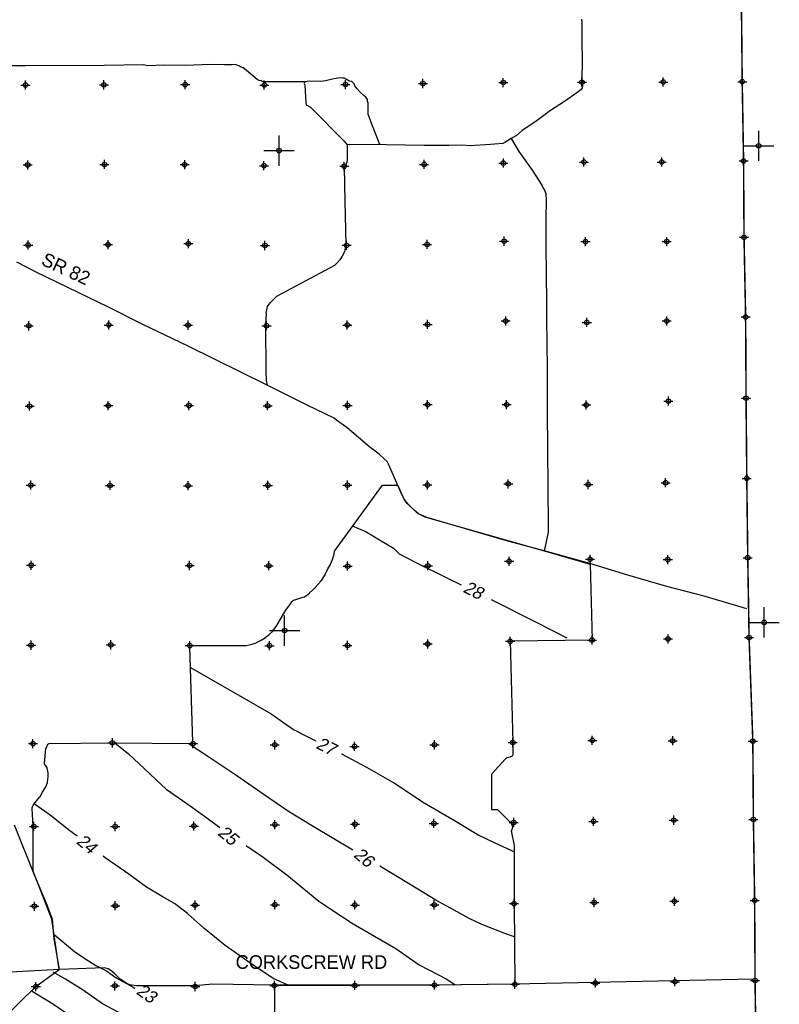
# Model space of a CAD drawing. Extents: x 97655 to 435575, y 690285 to 915232.
# Tile 11 of 15: x 267165 to 317435, y 768439 to 833602. Entities that reach past the tile are written whole.
import ezdxf

# ---------------------------------------------------------------- set-up
doc = ezdxf.new("R2010")
doc.units = 0
doc.header["$LTSCALE"] = 2000
doc.header["$PDMODE"] = 34
doc.header["$PDSIZE"] = 300
doc.linetypes.add('PHANTOM', pattern=[0])
doc.layers.get('0').update_dxf_attribs({"linetype": 'CONTINUOUS'})
for name, color, linetype in [('COUNTY', 15, 'PHANTOM'), ('GWCONTOURS', 11, 'CONTINUOUS'), ('MAJROADS', 9, 'CONTINUOUS'), ('SEC', 2, 'CONTINUOUS'), ('TEXT', 7, 'CONTINUOUS'), ('TSHIPS', 7, 'CONTINUOUS')]:
    doc.layers.add(name, color=color, linetype=linetype)

# ---------------------------------------------------------------- blocks, each defined once
blk = doc.blocks.new('TICK')
at = {"color": 0}
for points in [[(500, 0), (500, 1000)], [(0, 500), (1000, 500)]]:
    blk.add_lwpolyline(points, dxfattribs=at)
blk.add_point((500, 500), dxfattribs=at)

msp = doc.modelspace()

# ---------------------------------------------------------------- linework, layer by layer
at = {"layer": 'COUNTY', "color": 0, "const_width": 100}
msp.add_lwpolyline([(314814, 863285), (314844, 861312), (314838, 859025), (314798, 856034), (314832, 854720), (314858, 853404), (314909, 845443), (314914, 840357), (314926, 834835), (314981, 829498), (315070, 824253), (315101, 819200), (315207, 813930), (315236, 808550), (315283, 803247), (315347, 797993), (315435, 792714), (315683, 785859), (315722, 780672), (315802, 775318), (315832, 770014), (315904, 764685)], dxfattribs=at)
at = {"layer": 'GWCONTOURS', "color": 0}
for points in [[(265944, 767363), (268231, 769610), (269774, 770749), (269293, 774084), (268057, 777252, -0.094051), (268050, 777289), (268059, 780210, 0.014438), (268059, 780216), (267994, 781405, -0.088793), (267998, 781439), (268037, 781567, -0.072174), (268050, 781593), (268176, 781782, -0.028328), (268183, 781792), (268503, 782171, 0.049092), (268514, 782187), (268675, 782479, -0.010471), (268677, 782483), (268879, 782814, 0.038929), (268886, 782828), (269004, 783113, 0.065309), (269010, 783138), (269057, 783492, 0.041813), (269057, 783509), (269049, 783739, 0.036786), (269047, 783754), (268984, 784094, 0.11844), (268965, 784137), (268873, 784257, 0.021185), (268867, 784263), (268834, 784299, -0.211079), (268808, 784376), (268899, 785364, -0.095661), (268910, 785400), (269036, 785647, -0.278649), (269124, 785701), (273295, 785745, -0.005164), (273297, 785745), (278528, 785692, 0.426616), (278629, 785795), (278428, 792074, -0.423818), (278528, 792177), (282121, 792175, 0.054938), (282143, 792177), (282543, 792266, 0.035953), (282557, 792270), (282817, 792369, 0.029165), (282828, 792374), (283145, 792539, 0.023499), (283153, 792543), (283400, 792703, 0.020297), (283407, 792708), (283642, 792888, 0.024306), (283650, 792895), (283935, 793161, 0.050602), (283948, 793176), (284127, 793429, 0.020803), (284132, 793436), (284776, 794526, -0.026256), (284782, 794534), (285089, 794949, 0.008995), (285092, 794952), (285171, 795067, -0.046383), (285183, 795082), (285264, 795162, -0.115523), (285303, 795186), (285433, 795230, -0.002484), (285434, 795230), (285842, 795362, -0.012231), (285847, 795363), (285993, 795403, 0.082665), (286023, 795417), (286130, 795489, 0.027301), (286139, 795495), (286359, 795682, 0.013704), (286363, 795685), (286733, 796035, 0.029444), (286741, 796044), (286912, 796249, -0.010665), (286915, 796252), (287119, 796476, 0.037733), (287128, 796488), (287380, 796866, 0.041496), (287388, 796881), (287556, 797255, -0.025914), (287560, 797264), (287728, 797555, 0.03064), (287734, 797566), (287864, 797871, 0.025952), (287867, 797881), (287945, 798132, 0.033778), (287948, 798145), (287989, 798393, -0.116644), (288007, 798436), (291171, 802793, 0.097094)], [(291171, 802793), (292115, 802793, -0.297906), (292207, 802733), (292452, 802172, 0.017862), (292455, 802166), (292612, 801866, 0.031453), (292618, 801856), (292707, 801729, 0.026238), (292713, 801721), (292953, 801444, 0.031868), (292962, 801435), (293402, 801042, 0.011918), (293405, 801039), (293562, 800912, 0.059366), (293582, 800899), (294030, 800686, 0.041578), (294045, 800680), (301868, 798446, -0.000826), (301869, 798446), (304911, 797566, -0.327155)]]:
    msp.add_lwpolyline(points, format="xyb", dxfattribs=at)
for points in [[(296411, 796185), (295414, 796668), (293452, 797629), (292311, 798239), (291949, 798576), (290969, 799163), (290025, 799741), (289196, 800073)], [(304911, 797566), (305045, 792544), (299624, 792464), (299797, 785761), (299800, 784955), (299749, 784852), (299605, 784790), (299430, 784749), (299317, 784687), (298382, 783680), (298382, 781330), (298782, 781330), (299697, 780421), (299759, 780246), (299769, 780133), (299739, 779989), (299697, 779927), (299882, 778953), (299882, 775103), (299937, 769765), (294616, 769710), (289346, 769689), (284017, 769684), (284039, 764389)], [(303402, 792667), (301287, 793757), (298394, 795216)], [(278471, 790739), (280842, 789353), (283810, 787657), (285284, 786625), (286111, 786218), (286773, 785884)], [(273469, 785743), (274368, 785016), (276860, 782670), (278454, 781574), (279550, 780788), (280403, 780149)], [(289219, 778647), (286594, 780211), (284963, 781195), (283419, 782248), (281533, 783561), (279687, 784796), (278306, 785694)], [(288466, 785008), (290111, 784126), (291973, 783074), (293923, 781782), (295819, 780667), (297540, 779625), (298599, 779115), (299665, 778633), (299882, 778529)], [(270962, 779558), (270397, 779985), (269260, 780884), (268127, 781710)], [(282153, 778954), (283267, 778171), (284845, 777018), (286958, 775257), (287825, 774686), (289237, 773769), (292050, 772132), (293594, 771057), (295423, 770112), (295993, 769725)], [(284878, 769725), (283980, 770134), (282680, 770993), (280752, 772335), (279357, 773471), (278277, 774440), (277412, 775109), (276586, 775580), (275564, 776195), (274377, 777060), (272819, 778142), (272689, 778242)], [(299904, 772906), (299279, 773133), (297700, 773742), (296901, 774114), (296124, 774549), (294709, 775325), (293017, 776367), (291002, 777578)], [(269440, 773063), (270800, 771925), (271485, 771470), (272205, 771008), (272912, 770644), (273555, 770183), (274683, 769580), (274790, 769505)], [(275286, 766971), (274353, 767347), (273684, 767915), (272647, 768467), (271369, 769368), (270201, 770098), (269375, 770570)], [(267980, 769320), (269393, 768444), (270895, 767420), (272135, 766752), (273367, 766098), (274417, 765504), (275755, 764860)]]:
    msp.add_lwpolyline(points, dxfattribs=at)
at = {"layer": 'MAJROADS', "color": 0}
for points in [[(304334, 833636), (304358, 833477), (304373, 832169), (304389, 830879), (304372, 829689), (304404, 829488), (304402, 829228), (304392, 829102), (304324, 828986), (304038, 828762), (303213, 828198), (302303, 827601), (301317, 826871), (300416, 826258), (300045, 825934), (299692, 825736), (299271, 825471), (299136, 825404), (298323, 825352), (296973, 825245), (296421, 825307), (295574, 825272), (293932, 825284), (291419, 825311), (291000, 825348), (290474, 826692), (290219, 827339), (290216, 828110), (290192, 828202), (290176, 828328), (290076, 828480), (289968, 828556), (289668, 828818), (289494, 829029), (289411, 829147), (289345, 829231), (289304, 829349), (289146, 829509), (288961, 829544), (288811, 829637), (288661, 829722), (288519, 829740), (288301, 829750), (288108, 829718), (287856, 829661), (287395, 829547), (287084, 829516), (286330, 829530), (286045, 829482), (283816, 829482), (283355, 829485), (283222, 829511), (283146, 829554), (283004, 829580), (282871, 829648), (282429, 830020), (282046, 830349), (281946, 830417), (281779, 830477), (281704, 830528), (281487, 830605), (281361, 830631), (281252, 830623), (280716, 830619), (279786, 830634), (278118, 830571), (276719, 830582), (275646, 830556), (275454, 830583), (275337, 830609), (272764, 830561), (267544, 830541), (266295, 830559)], [(286045, 829482), (285991, 829377), (286032, 829267), (286091, 828111), (286115, 827960), (286415, 827823), (288636, 825553), (288843, 825317), (288840, 824839), (288836, 824403), (288809, 824144), (288724, 823960), (288631, 823852), (288681, 821589), (288752, 818740), (288656, 818246), (288511, 817954), (288342, 817704), (288181, 817512), (287995, 817329), (284156, 815278)], [(299692, 825736), (300194, 824871), (301073, 823641), (301710, 822647), (301801, 822462), (301925, 822285), (301974, 822067), (302004, 821631), (301987, 820475), (301984, 818950), (301999, 816503), (302023, 815146), (302037, 813796), (302072, 810545), (302062, 808165), (302103, 804713), (302108, 803079), (302132, 799694), (301967, 798857), (301869, 798446)], [(291000, 825348), (288843, 825317)], [(315288, 794609), (312463, 795443), (309987, 796098), (307404, 796838), (304904, 797602), (301869, 798446), (299469, 799092), (294109, 800648), (293567, 800904), (293275, 801149), (293042, 801352), (292817, 801580), (292602, 801875), (292453, 802169), (291572, 804186), (291489, 804363), (291281, 804549), (290965, 804853), (290340, 805318), (288841, 806595), (288508, 806840), (288249, 807010), (287983, 807221), (286179, 808089), (283533, 809416), (278315, 811994), (275310, 813424), (273089, 814563), (268297, 816869), (266978, 817549)], [(283466, 814188), (283575, 814622), (283733, 814859), (283931, 815057), (284156, 815278)], [(283466, 814188), (283433, 813367), (283451, 810317), (283481, 809721), (283533, 809416)], [(266794, 780319), (268152, 776974), (268966, 775024), (269303, 774083), (269427, 772766), (269774, 770749)], [(315710, 770097), (310472, 769985), (305184, 769874), (299871, 769780), (294592, 769703), (289313, 769717), (284009, 769715), (279929, 769763), (278772, 769671), (274892, 769658), (274432, 769737), (274248, 769822), (273814, 770102), (273465, 770465), (273207, 770668), (273015, 770778), (272763, 770846), (269798, 770751), (258426, 770130), (258294, 770083), (245978, 763663)]]:
    msp.add_lwpolyline(points, dxfattribs=at)
at = {"layer": 'SEC', "color": 0}
for p in [(267549, 829278), (272736, 829291), (278115, 829304), (283351, 829276), (288722, 829314), (293850, 829378), (299171, 829441), (304374, 829472), (309753, 829476), (314981, 829498), (272774, 824021), (293930, 824024), (299175, 824113), (304505, 824184), (309657, 824181), (315070, 824253), (267697, 823990), (278086, 824009), (283331, 823939), (288642, 823902), (299223, 818943), (304610, 818914), (309989, 818918), (315101, 819200), (267727, 818686), (273014, 818716), (278326, 818780), (283394, 818660), (288798, 818672), (294128, 818727), (299328, 813664), (309986, 813665), (315207, 813930), (267765, 813340), (273060, 813396), (278305, 813384), (283500, 813347), (288845, 813394), (294157, 813432), (304698, 813568), (315236, 808550), (267820, 808028), (273031, 808059), (278368, 808063), (283571, 808052), (288858, 808073), (294162, 808128), (299390, 808125), (304660, 808105), (310099, 808360), (315283, 803247), (267900, 802800), (273145, 802779), (278306, 802760), (283585, 802782), (288855, 802795), (294150, 802808), (299496, 802880), (304791, 802843), (309911, 802957), (315347, 797993), (267922, 797496), (278412, 797481), (283648, 797461), (288868, 797441), (294180, 797462), (299560, 797760), (304915, 797890), (310059, 797871), (267918, 792209), (273197, 792231), (278425, 792177), (283695, 792174), (288856, 792188), (294169, 792285), (299624, 792464), (305045, 792544), (310073, 792617), (315435, 792714), (268042, 785690), (273296, 785745), (278633, 785691), (284045, 785612), (294618, 785613), (299797, 785761), (305060, 785908), (310380, 785879), (315683, 785859), (289323, 785508), (289353, 780355), (294573, 780410), (299861, 780474), (305139, 780545), (310452, 780626), (315722, 780672), (268105, 780210), (273484, 780206), (278695, 780236), (284049, 780325), (305186, 775175), (310490, 775255), (315802, 775318), (268135, 774931), (273489, 774961), (278767, 774999), (284054, 775029), (289349, 775009), (294603, 775023), (299882, 775103), (310528, 769934), (315832, 770014), (268231, 769610), (273468, 769658), (278780, 769620), (284017, 769684), (289346, 769689), (294616, 769710), (299937, 769765), (305266, 769845)]:
    msp.add_point(p, dxfattribs=at)

# ---------------------------------------------------------------- block references
at = {"layer": 'TSHIPS', "color": 0, "xscale": 2, "yscale": 2, "zscale": 2}
for p in [(283331, 823939), (315070, 824253), (315435, 792714), (283695, 792174)]:
    msp.add_blockref('TICK', p, dxfattribs=at)

# ---------------------------------------------------------------- texts
at = {"layer": 'GWCONTOURS', "color": 0, "oblique": 10}
for s, rotation, p in [('28', 333, (296449, 795758)), ('27', 333.49572, (286715, 785418)), ('25', 320, (280216, 779696)), ('24', 320, (270855, 779135)), ('26', 320, (289202, 778246)), ('23', 324.96377, (274816, 769174))]:
    msp.add_text(s, height=844, rotation=rotation, dxfattribs=at).set_placement(p)
at = {"layer": 'MAJROADS', "color": 0}
msp.add_text('SR 82', height=900, rotation=335, dxfattribs=at).set_placement((268524, 817416))
msp.add_text('CORKSCREW RD', height=900, dxfattribs=at).set_placement((281457, 770785))
at = {"layer": 'TEXT', "color": 0}
msp.add_text('CORKSCREW RD', height=900, dxfattribs=at).set_placement((281457, 770785))

doc.saveas('drawing.dxf')
